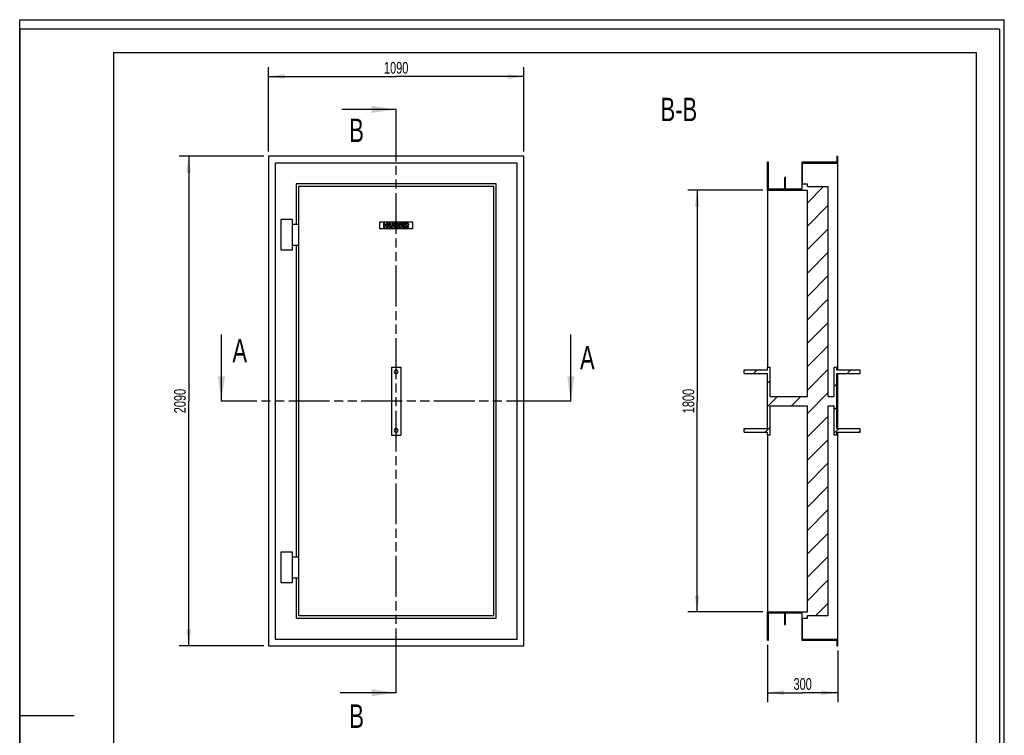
# Model space of a CAD drawing. Header units: millimetres. Extents: x 0 to 4200, y 0 to 5940.
# Tile 2 of 2: x 0 to 4200, y 2885 to 5940. Entities that reach past the tile are written whole.
import ezdxf

# ---------------------------------------------------------------- set-up
doc = ezdxf.new("R2010")
doc.units = ezdxf.units.MM
doc.header["$LTSCALE"] = 387.2
doc.linetypes.add('PHANTOM', pattern=[0.8, 0.45, -0.05, 0.1, -0.05, 0.1, -0.05])
doc.layers.get('0').update_dxf_attribs({"linetype": 'CONTINUOUS'})
for name, color, linetype in [('_2D-BEM', 7, 'CONTINUOUS'), ('_ACHSEN', 7, 'CONTINUOUS'), ('_KURVEN', 7, 'CONTINUOUS'), ('_ZEICHNUNGSELEM', 7, 'CONTINUOUS'), ('HATCHING_BL0', 7, 'CONTINUOUS'), ('HATCHING_BL1', 7, 'CONTINUOUS')]:
    doc.layers.add(name, color=color, linetype=linetype)
doc.styles.get("Standard").update_dxf_attribs({"font": 'txt', "width": 0.7})
doc.dimstyles.new('DIMSTYLE_1', dxfattribs={"dimtxt": 50, "dimasz": 70, "dimexe": 2, "dimexo": 1, "dimtad": 1, "dimdec": 1, "dimtxsty": 'Standard', "dimblk": '_FILLED', "dimblk1": '_FILLED', "dimblk2": '_FILLED', "dimcen": 0.09, "dimadec": 1, "dimazin": 2, "dimtp": 1.2, "dimtm": 1.2, "dimtfac": 1, "dimtdec": 1, "dimtofl": 0, "dimtmove": 0, "dimatfit": 3, "dimldrblk": '_FILLED', "dimfxl": 1, "dimtolj": 1, "dimarcsym": 0})
doc.dimstyles.new('DIMSTYLE_2', dxfattribs={"dimtxt": 50, "dimasz": 70, "dimexe": 2, "dimexo": 1, "dimtad": 1, "dimdec": 1, "dimtxsty": 'Standard', "dimblk": '_FILLED', "dimblk1": '_FILLED', "dimblk2": '_FILLED', "dimcen": 0.09, "dimadec": 1, "dimazin": 2, "dimtp": 2, "dimtm": 2, "dimtfac": 1, "dimtdec": 1, "dimtofl": 0, "dimtmove": 0, "dimatfit": 3, "dimldrblk": '_FILLED', "dimfxl": 1, "dimtolj": 1, "dimarcsym": 0})
doc.dimstyles.new('DIMSTYLE_3', dxfattribs={"dimtxt": 50, "dimasz": 70, "dimexe": 2, "dimexo": 1, "dimtad": 1, "dimdec": 1, "dimtxsty": 'Standard', "dimblk": '_FILLED', "dimblk1": '_FILLED', "dimblk2": '_FILLED', "dimcen": 0.09, "dimadec": 1, "dimazin": 2, "dimtp": 0.5, "dimtm": 0.5, "dimtfac": 1, "dimtdec": 1, "dimtofl": 0, "dimtmove": 0, "dimatfit": 3, "dimldrblk": '_FILLED', "dimfxl": 1, "dimtolj": 1, "dimarcsym": 0})
doc.dimstyles.get("Standard").update_dxf_attribs({"dimtxt": 50, "dimasz": 70, "dimexe": 2, "dimexo": 1, "dimtad": 1, "dimdec": 1, "dimtxsty": 'Standard', "dimblk": '_FILLED', "dimblk1": '_FILLED', "dimblk2": '_FILLED', "dimcen": 0.09, "dimadec": 1, "dimazin": 2, "dimtol": 1, "dimtp": 0.1, "dimtm": 0.1, "dimtfac": 1, "dimtdec": 1, "dimtofl": 0, "dimtmove": 0, "dimatfit": 3, "dimldrblk": '_FILLED', "dimfxl": 1, "dimtolj": 1, "dimarcsym": 0})

# ---------------------------------------------------------------- blocks, each defined once
blk = doc.blocks.new('_FILLED')
at = {"color": 0, "linetype": 'ByBlock'}
blk.add_solid([(0, 0), (-1, 0.143), (-1, -0.143)], dxfattribs=at)
blk = doc.blocks.new('*D2')
at = {"layer": '_2D-BEM', "color": 2, "linetype": 'Continuous', "transparency": 16777216}
for p, q in [((1060.9, 5377), (1060.9, 5737)), ((2150.9, 5377), (2150.9, 5737)), ((1060.9, 5697), (1605.9, 5697)), ((2150.9, 5697), (1605.9, 5697))]:
    blk.add_line(p, q, dxfattribs=at)
at = {"layer": '_2D-BEM', "color": 2, "linetype": 'Continuous', "transparency": 16777216, "xscale": 70, "yscale": 70, "zscale": 70, "rotation": 180}
blk.add_blockref('_FILLED', (1060.9, 5697), dxfattribs=at)
at = {"layer": '_2D-BEM', "color": 2, "linetype": 'Continuous', "transparency": 16777216, "xscale": 70, "yscale": 70, "zscale": 70}
blk.add_blockref('_FILLED', (2150.9, 5697), dxfattribs=at)
at = {"layer": '_2D-BEM', "color": 2, "linetype": 'Continuous', "transparency": 16777216, "insert": (1605.9, 5759.5), "char_height": 50, "width": 219.643, "attachment_point": 2, "line_spacing_factor": 0.9}
blk.add_mtext('1090', dxfattribs=at)
blk = doc.blocks.new('*D3')
at = {"layer": '_2D-BEM', "color": 2, "linetype": 'Continuous', "transparency": 16777216}
for p, q in [((1040.9, 5357), (680.9, 5357)), ((720.9, 5357), (720.9, 4312)), ((720.9, 3267), (720.9, 4312)), ((1040.9, 3267), (680.9, 3267))]:
    blk.add_line(p, q, dxfattribs=at)
at = {"layer": '_2D-BEM', "color": 2, "linetype": 'Continuous', "transparency": 16777216, "xscale": 70, "yscale": 70, "zscale": 70}
for p, rotation in [((720.9, 5357), 90), ((720.9, 3267), 270)]:
    blk.add_blockref('_FILLED', p, dxfattribs=dict(at, rotation=rotation))
at = {"layer": '_2D-BEM', "color": 2, "linetype": 'Continuous', "transparency": 16777216, "insert": (658.4, 4312), "char_height": 50, "width": 235.714, "attachment_point": 2, "rotation": 90, "line_spacing_factor": 0.9}
blk.add_mtext('2090', dxfattribs=at)
blk = doc.blocks.new('*D8')
at = {"layer": '_2D-BEM', "color": 2, "linetype": 'Continuous', "transparency": 16777216}
for p, q in [((3169.8, 5212), (2849.8, 5212)), ((2889.8, 5212), (2889.8, 4312)), ((2889.8, 3412), (2889.8, 4312)), ((3169.8, 3412), (2849.8, 3412))]:
    blk.add_line(p, q, dxfattribs=at)
at = {"layer": '_2D-BEM', "color": 2, "linetype": 'Continuous', "transparency": 16777216, "xscale": 70, "yscale": 70, "zscale": 70}
for p, rotation in [((2889.8, 5212), 90), ((2889.8, 3412), 270)]:
    blk.add_blockref('_FILLED', p, dxfattribs=dict(at, rotation=rotation))
at = {"layer": '_2D-BEM', "color": 2, "linetype": 'Continuous', "transparency": 16777216, "insert": (2827.3, 4312), "char_height": 50, "width": 219.643, "attachment_point": 2, "rotation": 90, "line_spacing_factor": 0.9}
blk.add_mtext('1800', dxfattribs=at)
blk = doc.blocks.new('*D9')
at = {"layer": '_2D-BEM', "color": 2, "linetype": 'Continuous', "transparency": 16777216}
for p, q in [((3189.8, 3272), (3189.8, 3027)), ((3489.8, 3247), (3489.8, 3027)), ((3189.8, 3067), (3339.8, 3067)), ((3489.8, 3067), (3339.8, 3067))]:
    blk.add_line(p, q, dxfattribs=at)
at = {"layer": '_2D-BEM', "color": 2, "linetype": 'Continuous', "transparency": 16777216, "xscale": 70, "yscale": 70, "zscale": 70, "rotation": 180}
blk.add_blockref('_FILLED', (3189.8, 3067), dxfattribs=at)
at = {"layer": '_2D-BEM', "color": 2, "linetype": 'Continuous', "transparency": 16777216, "xscale": 70, "yscale": 70, "zscale": 70}
blk.add_blockref('_FILLED', (3489.8, 3067), dxfattribs=at)
at = {"layer": '_2D-BEM', "color": 2, "linetype": 'Continuous', "transparency": 16777216, "insert": (3339.8, 3129.5), "char_height": 50, "width": 171.429, "attachment_point": 2, "line_spacing_factor": 0.9}
blk.add_mtext('300', dxfattribs=at)
blk = doc.blocks.new('XSEC_FILLED')
at = {"color": 0, "linetype": 'ByBlock'}
blk.add_solid([(0, 0), (-1, 0.143), (-1, -0.143)], dxfattribs=at)
blk = doc.blocks.new('HATCHING_BL0', base_point=(1668.4, 4454.4))
at = {"layer": 'HATCHING_BL0', "color": 7, "linetype": 'PHANTOM'}
for p, q in [((960.9, 4312), (860.9, 4312)), ((2250.9, 4312), (960.9, 4312)), ((2350.9, 4312), (2250.9, 4312))]:
    blk.add_line(p, q, dxfattribs=at)
at = {"layer": 'HATCHING_BL0', "color": 7, "linetype": 'Continuous', "char_height": 100, "width": 128.571, "attachment_point": 1, "line_spacing_factor": 0.9}
for insert in [(907.4, 4576.9), (2390.2, 4546.8)]:
    blk.add_mtext('A', dxfattribs=dict(at, insert=insert))
at = {"layer": 'HATCHING_BL0', "color": 7, "linetype": 'Continuous'}
for points in [[(860.9, 4312), (860.9, 4596.8)], [(2350.9, 4312), (2350.9, 4596.8)]]:
    blk.add_leader(points, dimstyle='Standard', override={"dimasz": 105, "dimtad": 0, "dimldrblk": 'XSEC_FILLED'}, dxfattribs=at)
blk = doc.blocks.new('HATCHING_BL1', base_point=(1486.3, 4237))
at = {"layer": 'HATCHING_BL1', "color": 7, "linetype": 'PHANTOM'}
for p, q in [((1605.9, 5457), (1605.9, 5557)), ((1605.9, 3167), (1605.9, 5457)), ((1605.9, 3067), (1605.9, 3167))]:
    blk.add_line(p, q, dxfattribs=at)
at = {"layer": 'HATCHING_BL1', "color": 7, "linetype": 'Continuous', "char_height": 100, "width": 117.857, "attachment_point": 1, "line_spacing_factor": 0.9}
for insert in [(1405.7, 5517.7), (1406, 3017)]:
    blk.add_mtext('B', dxfattribs=dict(at, insert=insert))
at = {"layer": 'HATCHING_BL1', "color": 7, "linetype": 'Continuous'}
for points in [[(1605.9, 5557), (1373.7, 5557)], [(1605.9, 3067), (1366.7, 3067)]]:
    blk.add_leader(points, dimstyle='Standard', override={"dimasz": 105, "dimtad": 0, "dimldrblk": 'XSEC_FILLED'}, dxfattribs=at)

msp = doc.modelspace()

# ---------------------------------------------------------------- hatches: boundary and pattern name
at = {"linetype": 'Continuous'}
h = msp.add_hatch(dxfattribs=at)
h.set_pattern_fill('B', color=2, scale=70.656285, angle=45, style=0, pattern_type=0)
h.set_pattern_definition([(45, (0, 0), (-49.9615, 49.9615), [])])
edge = h.paths.add_edge_path()
edge.add_line((3359.82, 3411.97), (3359.82, 4291.97))
edge.add_line((3199.82, 4291.97), (3359.82, 4291.97))
edge.add_line((3199.82, 4291.97), (3199.82, 4166.97))
edge.add_line((3199.82, 4166.97), (3189.82, 4166.97))
edge.add_line((3189.82, 4166.97), (3189.82, 4178.97))
edge.add_line((3089.82, 4178.97), (3189.82, 4178.97))
edge.add_line((3089.82, 4178.97), (3089.82, 4194.97))
edge.add_line((3089.82, 4194.97), (3189.82, 4194.97))
edge.add_line((3189.82, 4194.97), (3189.82, 4428.97))
edge.add_line((3089.82, 4428.97), (3189.82, 4428.97))
edge.add_line((3089.82, 4428.97), (3089.82, 4444.97))
edge.add_line((3089.82, 4444.97), (3189.82, 4444.97))
edge.add_line((3189.82, 4444.97), (3189.82, 4456.97))
edge.add_line((3189.82, 4456.97), (3199.82, 4456.97))
edge.add_line((3199.82, 4456.97), (3199.82, 4331.97))
edge.add_line((3199.82, 4331.97), (3359.82, 4331.97))
edge.add_line((3359.82, 4331.97), (3359.82, 5211.97))
edge.add_line((3189.82, 5211.97), (3359.82, 5211.97))
edge.add_line((3189.82, 5211.97), (3189.82, 5331.97))
edge.add_line((3193.82, 5331.97), (3189.82, 5331.97))
edge.add_line((3193.82, 5215.97), (3193.82, 5331.97))
edge.add_line((3262.82, 5215.97), (3193.82, 5215.97))
edge.add_line((3262.82, 5265.97), (3262.82, 5215.97))
edge.add_line((3266.82, 5265.97), (3262.82, 5265.97))
edge.add_line((3266.82, 5215.97), (3266.82, 5265.97))
edge.add_line((3335.82, 5215.97), (3266.82, 5215.97))
edge.add_line((3335.82, 5331.97), (3335.82, 5215.97))
edge.add_line((3485.82, 5331.97), (3335.82, 5331.97))
edge.add_line((3485.82, 5356.97), (3485.82, 5331.97))
edge.add_line((3485.82, 5356.97), (3489.82, 5356.97))
edge.add_line((3489.82, 5327.97), (3489.82, 5356.97))
edge.add_line((3339.82, 5327.97), (3489.82, 5327.97))
edge.add_line((3339.82, 5238.97), (3339.82, 5327.97))
edge.add_line((3339.82, 5238.97), (3359.82, 5238.97))
edge.add_line((3359.82, 5227.97), (3359.82, 5238.97))
edge.add_line((3359.82, 5227.97), (3448.82, 5227.97))
edge.add_line((3448.82, 4331.97), (3448.82, 5227.97))
edge.add_line((3448.82, 4331.97), (3474.82, 4331.97))
edge.add_line((3474.82, 4331.97), (3474.82, 4456.97))
edge.add_line((3474.82, 4456.97), (3484.82, 4456.97))
edge.add_line((3484.82, 4456.97), (3484.82, 4444.97))
edge.add_line((3484.82, 4444.97), (3584.82, 4444.97))
edge.add_line((3584.82, 4428.97), (3584.82, 4444.97))
edge.add_line((3484.82, 4428.97), (3584.82, 4428.97))
edge.add_line((3484.82, 4428.97), (3484.82, 4194.97))
edge.add_line((3484.82, 4194.97), (3584.82, 4194.97))
edge.add_line((3584.82, 4178.97), (3584.82, 4194.97))
edge.add_line((3484.82, 4178.97), (3584.82, 4178.97))
edge.add_line((3484.82, 4178.97), (3484.82, 4166.97))
edge.add_line((3484.82, 4166.97), (3474.82, 4166.97))
edge.add_line((3474.82, 4166.97), (3474.82, 4291.97))
edge.add_line((3448.82, 4291.97), (3474.82, 4291.97))
edge.add_line((3448.82, 3395.97), (3448.82, 4291.97))
edge.add_line((3359.82, 3395.97), (3448.82, 3395.97))
edge.add_line((3359.82, 3384.97), (3359.82, 3395.97))
edge.add_line((3339.82, 3384.97), (3359.82, 3384.97))
edge.add_line((3339.82, 3295.97), (3339.82, 3384.97))
edge.add_line((3339.82, 3295.97), (3489.82, 3295.97))
edge.add_line((3489.82, 3266.97), (3489.82, 3295.97))
edge.add_line((3485.82, 3266.97), (3489.82, 3266.97))
edge.add_line((3485.82, 3291.97), (3485.82, 3266.97))
edge.add_line((3335.82, 3291.97), (3485.82, 3291.97))
edge.add_line((3335.82, 3407.97), (3335.82, 3291.97))
edge.add_line((3266.82, 3407.97), (3335.82, 3407.97))
edge.add_line((3266.82, 3357.97), (3266.82, 3407.97))
edge.add_line((3262.82, 3357.97), (3266.82, 3357.97))
edge.add_line((3262.82, 3407.97), (3262.82, 3357.97))
edge.add_line((3193.82, 3407.97), (3262.82, 3407.97))
edge.add_line((3193.82, 3291.97), (3193.82, 3407.97))
edge.add_line((3189.82, 3291.97), (3193.82, 3291.97))
edge.add_line((3189.82, 3291.97), (3189.82, 3411.97))
edge.add_line((3189.82, 3411.97), (3359.82, 3411.97))

# ---------------------------------------------------------------- linework, layer by layer
at = {"color": 7, "linetype": 'Continuous'}
for p, q in [((0, 5940), (4200, 5940)), ((0, 0), (0, 5940)), ((0, 5940), (4200, 5940)), ((0, 0), (0, 5940)), ((4200, 0), (4200, 5940)), ((4200, 0), (4200, 5940)), ((1060.87, 5356.97), (1060.87, 3266.97)), ((2150.87, 5356.97), (1060.87, 5356.97)), ((2150.87, 3266.97), (2150.87, 5356.97)), ((3485.82, 5356.97), (3489.82, 5356.97)), ((3485.82, 5356.97), (3485.82, 5331.97)), ((3489.82, 5327.97), (3489.82, 5356.97)), ((1089.87, 5327.97), (1089.87, 3295.97)), ((2121.87, 5327.97), (1089.87, 5327.97)), ((2121.87, 3295.97), (2121.87, 5327.97)), ((3189.82, 5211.97), (3189.82, 5331.97)), ((3193.82, 5331.97), (3189.82, 5331.97)), ((3193.82, 5215.97), (3193.82, 5331.97)), ((3485.82, 5331.97), (3335.82, 5331.97)), ((3335.82, 5331.97), (3335.82, 5215.97)), ((3339.82, 5238.97), (3339.82, 5327.97)), ((3339.82, 5327.97), (3489.82, 5327.97)), ((3489.82, 4444.97), (3489.82, 5327.97)), ((3266.82, 5265.97), (3262.82, 5265.97)), ((3262.82, 5265.97), (3262.82, 5215.97)), ((3266.82, 5215.97), (3266.82, 5265.97)), ((1178.87, 5238.97), (1178.87, 5066.97)), ((2032.87, 5238.97), (1178.87, 5238.97)), ((1189.87, 5227.97), (1189.87, 3395.97)), ((2021.87, 5227.97), (1189.87, 5227.97)), ((2021.87, 3395.97), (2021.87, 5227.97)), ((2032.87, 3384.97), (2032.87, 5238.97)), ((3189.82, 5211.97), (3189.82, 4456.97)), ((3189.82, 5211.97), (3359.82, 5211.97)), ((3262.82, 5215.97), (3193.82, 5215.97)), ((3335.82, 5215.97), (3266.82, 5215.97)), ((3339.82, 5238.97), (3359.82, 5238.97)), ((3359.82, 5227.97), (3359.82, 5238.97)), ((3359.82, 5227.97), (3448.82, 5227.97)), ((3359.82, 4331.97), (3359.82, 5211.97)), ((3448.82, 4331.97), (3448.82, 5227.97)), ((1113.87, 5086.97), (1113.87, 4956.97)), ((1163.87, 5086.97), (1113.87, 5086.97)), ((1163.87, 4956.97), (1163.87, 5086.97)), ((1163.87, 5066.97), (1189.87, 5066.97)), ((1113.87, 4956.97), (1163.87, 4956.97)), ((1163.87, 4976.97), (1189.87, 4976.97)), ((1178.87, 4976.97), (1178.87, 3646.97)), ((1585.87, 4456.97), (1625.87, 4456.97)), ((1585.87, 4456.97), (1585.87, 4166.97)), ((1625.87, 4456.97), (1625.87, 4166.97)), ((3189.82, 4456.97), (3199.82, 4456.97)), ((3189.82, 4444.97), (3189.82, 4456.97)), ((3199.82, 4456.97), (3199.82, 4331.97)), ((3474.82, 4331.97), (3474.82, 4456.97)), ((3474.82, 4456.97), (3484.82, 4456.97)), ((3484.82, 4456.97), (3484.82, 4444.97)), ((3089.82, 4444.97), (3189.82, 4444.97)), ((3089.82, 4428.97), (3089.82, 4444.97)), ((3089.82, 4428.97), (3189.82, 4428.97)), ((3189.82, 4194.97), (3189.82, 4428.97)), ((3484.82, 4444.97), (3584.82, 4444.97)), ((3484.82, 4428.97), (3584.82, 4428.97)), ((3484.82, 4428.97), (3484.82, 4194.97)), ((3489.82, 4194.97), (3489.82, 4428.97)), ((3584.82, 4428.97), (3584.82, 4444.97)), ((3199.82, 4331.97), (3359.82, 4331.97)), ((3448.82, 4331.97), (3474.82, 4331.97)), ((3199.82, 4291.97), (3199.82, 4166.97)), ((3199.82, 4291.97), (3359.82, 4291.97)), ((3359.82, 3411.97), (3359.82, 4291.97)), ((3448.82, 3395.97), (3448.82, 4291.97)), ((3448.82, 4291.97), (3474.82, 4291.97)), ((3474.82, 4166.97), (3474.82, 4291.97)), ((1585.87, 4166.97), (1625.87, 4166.97)), ((3089.82, 4194.97), (3189.82, 4194.97)), ((3089.82, 4178.97), (3089.82, 4194.97)), ((3089.82, 4178.97), (3189.82, 4178.97)), ((3189.82, 4166.97), (3189.82, 4178.97)), ((3189.82, 4166.97), (3189.82, 3411.97)), ((3199.82, 4166.97), (3189.82, 4166.97)), ((3484.82, 4166.97), (3474.82, 4166.97)), ((3484.82, 4194.97), (3584.82, 4194.97)), ((3484.82, 4178.97), (3584.82, 4178.97)), ((3484.82, 4178.97), (3484.82, 4166.97)), ((3489.82, 3295.97), (3489.82, 4178.97)), ((3584.82, 4178.97), (3584.82, 4194.97)), ((1113.87, 3666.97), (1113.87, 3536.97)), ((1163.87, 3666.97), (1113.87, 3666.97)), ((1163.87, 3536.97), (1163.87, 3666.97)), ((1163.87, 3646.97), (1189.87, 3646.97)), ((1113.87, 3536.97), (1163.87, 3536.97)), ((1163.87, 3556.97), (1189.87, 3556.97)), ((1178.87, 3556.97), (1178.87, 3384.97)), ((3189.82, 3291.97), (3189.82, 3411.97)), ((3189.82, 3411.97), (3359.82, 3411.97)), ((3193.82, 3291.97), (3193.82, 3407.97)), ((3193.82, 3407.97), (3262.82, 3407.97)), ((3262.82, 3407.97), (3262.82, 3357.97)), ((3266.82, 3357.97), (3266.82, 3407.97)), ((3266.82, 3407.97), (3335.82, 3407.97)), ((3335.82, 3407.97), (3335.82, 3291.97)), ((1178.87, 3384.97), (2032.87, 3384.97)), ((1189.87, 3395.97), (2021.87, 3395.97)), ((3339.82, 3295.97), (3339.82, 3384.97)), ((3339.82, 3384.97), (3359.82, 3384.97)), ((3359.82, 3384.97), (3359.82, 3395.97)), ((3359.82, 3395.97), (3448.82, 3395.97)), ((3262.82, 3357.97), (3266.82, 3357.97)), ((1089.87, 3295.97), (2121.87, 3295.97)), ((3189.82, 3291.97), (3193.82, 3291.97)), ((3335.82, 3291.97), (3485.82, 3291.97)), ((3339.82, 3295.97), (3489.82, 3295.97)), ((3485.82, 3291.97), (3485.82, 3266.97)), ((3489.82, 3266.97), (3489.82, 3295.97)), ((1060.87, 3266.97), (2150.87, 3266.97)), ((3485.82, 3266.97), (3489.82, 3266.97))]:
    msp.add_line(p, q, dxfattribs=at)
at = {"color": 3, "linetype": 'Continuous'}
for p, q in [((0, 5900), (0, 2970)), ((4180, 5900), (0, 5900)), ((4180, 5900), (4180, 0)), ((0, 2970), (0, 0)), ((0, 2970), (232, 2970))]:
    msp.add_line(p, q, dxfattribs=at)
at = {"color": 5, "linetype": 'Continuous'}
for p, q in [((400, 5800), (4080, 5800)), ((400, 5800), (400, 100)), ((4080, 5800), (4080, 100))]:
    msp.add_line(p, q, dxfattribs=at)
at = {"layer": '_ACHSEN', "color": 7, "linetype": 'Continuous'}
for centre, start, end in [((1605.87, 4436.97), 0, 180), ((1605.87, 4436.97), 180, 360), ((1605.87, 4186.97), 0, 180), ((1605.87, 4186.97), 180, 360)]:
    msp.add_arc(centre, 8, start, end, dxfattribs=at)
at = {"layer": '_KURVEN', "color": 4, "linetype": 'Continuous'}
for p, q in [((1535.87, 5076.97), (1675.87, 5076.97)), ((1535.87, 5046.97), (1535.87, 5076.97)), ((1675.87, 5046.97), (1535.87, 5046.97)), ((1551.77, 5071.97), (1551.77, 5051.97)), ((1557.95, 5071.97), (1551.77, 5071.97)), ((1551.77, 5051.97), (1557.95, 5051.97)), ((1557.95, 5064.97), (1557.95, 5071.97)), ((1564.71, 5064.97), (1557.95, 5064.97)), ((1557.95, 5051.97), (1557.95, 5060.06)), ((1557.95, 5060.06), (1564.71, 5060.06)), ((1570.91, 5071.97), (1564.71, 5071.97)), ((1564.71, 5071.97), (1564.71, 5064.97)), ((1564.71, 5060.06), (1564.71, 5051.97)), ((1564.71, 5051.97), (1570.91, 5051.97)), ((1570.91, 5051.97), (1570.91, 5071.97)), ((1581.2, 5071.97), (1575.03, 5071.97)), ((1575.03, 5071.97), (1575.03, 5060.04)), ((1581.2, 5059.76), (1581.2, 5071.97)), ((1588.04, 5071.97), (1588.04, 5059.76)), ((1594.2, 5071.97), (1588.04, 5071.97)), ((1594.2, 5060.04), (1594.2, 5071.97)), ((1598.31, 5071.97), (1598.31, 5051.97)), ((1609.88, 5071.97), (1598.31, 5071.97)), ((1598.31, 5051.97), (1608.98, 5051.97)), ((1604.54, 5064.12), (1604.54, 5067.92)), ((1604.54, 5067.92), (1607.27, 5067.92)), ((1607.23, 5064.12), (1604.54, 5064.12)), ((1604.54, 5056.26), (1604.54, 5060.32)), ((1604.54, 5060.32), (1607.68, 5060.32)), ((1607.69, 5056.26), (1604.54, 5056.26)), ((1620.01, 5071.97), (1620.01, 5051.97)), ((1636.58, 5071.97), (1620.01, 5071.97)), ((1620.01, 5051.97), (1636.88, 5051.97)), ((1626.21, 5064.52), (1626.21, 5067.7)), ((1626.21, 5067.7), (1636.58, 5067.7)), ((1635.83, 5064.52), (1626.21, 5064.52)), ((1626.21, 5056.5), (1626.21, 5060.44)), ((1626.21, 5060.44), (1635.83, 5060.44)), ((1636.88, 5056.5), (1626.21, 5056.5)), ((1635.83, 5060.44), (1635.83, 5064.52)), ((1636.58, 5067.7), (1636.58, 5071.97)), ((1636.88, 5051.97), (1636.88, 5056.5)), ((1650.59, 5071.97), (1640.29, 5071.97)), ((1640.29, 5071.97), (1640.29, 5051.97)), ((1640.29, 5051.97), (1646.49, 5051.97)), ((1646.49, 5063.86), (1646.49, 5067.93)), ((1646.49, 5067.93), (1649.21, 5067.93)), ((1649.1, 5063.86), (1646.49, 5063.86)), ((1646.49, 5051.97), (1646.49, 5060.08)), ((1646.49, 5060.08), (1647.04, 5060.08)), ((1649.67, 5058.08), (1652.97, 5051.97)), ((1652.97, 5051.97), (1659.96, 5051.97)), ((1659.96, 5051.97), (1656.96, 5057.75)), ((1675.87, 5076.97), (1675.87, 5046.97))]:
    msp.add_line(p, q, dxfattribs=at)
for points in [[(1575.61, 5056.66), (1575.23, 5057.94), (1575.03, 5059.06), (1575.03, 5060.04)], [(1576.92, 5054.36), (1576.28, 5055.11), (1575.84, 5055.87), (1575.61, 5056.66)], [(1579.04, 5052.63), (1578.27, 5053.05), (1577.56, 5053.62), (1576.92, 5054.36)], [(1581.92, 5051.83), (1580.78, 5051.97), (1579.81, 5052.23), (1579.04, 5052.63)], [(1581.2, 5059.76), (1581.2, 5058.67), (1581.5, 5057.82), (1582.1, 5057.21)], [(1585.12, 5051.63), (1584.13, 5051.63), (1583.07, 5051.69), (1581.92, 5051.83)], [(1582.1, 5057.21), (1582.7, 5056.59), (1583.55, 5056.29), (1584.63, 5056.29)], [(1584.63, 5056.29), (1585.69, 5056.29), (1586.52, 5056.59), (1587.12, 5057.19)], [(1589.44, 5052.29), (1588.24, 5051.86), (1586.79, 5051.63), (1585.12, 5051.63)], [(1587.12, 5057.19), (1587.72, 5057.79), (1588.04, 5058.65), (1588.04, 5059.76)], [(1591.91, 5053.95), (1591.12, 5053.15), (1590.3, 5052.61), (1589.44, 5052.29)], [(1593.64, 5056.7), (1593.27, 5055.65), (1592.7, 5054.74), (1591.91, 5053.95)], [(1594.2, 5060.04), (1594.2, 5058.86), (1594.01, 5057.75), (1593.64, 5056.7)], [(1607.23, 5064.12), (1608.19, 5064.12), (1608.85, 5064.29), (1609.24, 5064.61)], [(1609.24, 5067.42), (1608.85, 5067.75), (1608.2, 5067.92), (1607.27, 5067.92)], [(1609.95, 5059.77), (1609.51, 5060.13), (1608.76, 5060.32), (1607.68, 5060.32)], [(1607.69, 5056.26), (1608.76, 5056.26), (1609.51, 5056.44), (1609.95, 5056.82)], [(1611.75, 5052.24), (1610.36, 5052.05), (1609.43, 5051.97), (1608.98, 5051.97)], [(1609.81, 5066.06), (1609.81, 5066.63), (1609.62, 5067.1), (1609.24, 5067.42)], [(1609.24, 5064.61), (1609.62, 5064.94), (1609.81, 5065.43), (1609.81, 5066.06)], [(1609.88, 5071.97), (1611.8, 5071.97), (1613.27, 5071.49), (1614.31, 5070.53)], [(1610.6, 5058.35), (1610.6, 5058.94), (1610.38, 5059.42), (1609.95, 5059.77)], [(1609.95, 5056.82), (1610.38, 5057.21), (1610.6, 5057.71), (1610.6, 5058.35)], [(1614.09, 5052.89), (1613.57, 5052.59), (1612.78, 5052.38), (1611.75, 5052.24)], [(1614.76, 5063.94), (1614.27, 5063.37), (1613.55, 5062.94), (1612.61, 5062.61)], [(1612.61, 5062.61), (1614.04, 5062.25), (1615.09, 5061.67), (1615.77, 5060.82)], [(1616.07, 5054.86), (1615.58, 5054.03), (1614.93, 5053.37), (1614.09, 5052.89)], [(1614.31, 5070.53), (1615.35, 5069.58), (1615.87, 5068.39), (1615.87, 5066.99)], [(1615.87, 5066.99), (1615.87, 5065.8), (1615.5, 5064.79), (1614.76, 5063.94)], [(1615.77, 5060.82), (1616.45, 5059.98), (1616.79, 5058.92), (1616.79, 5057.66)], [(1616.79, 5057.66), (1616.79, 5056.62), (1616.55, 5055.68), (1616.07, 5054.86)], [(1648.55, 5059.61), (1648.1, 5059.92), (1647.6, 5060.08), (1647.04, 5060.08)], [(1649.67, 5058.08), (1649.25, 5058.87), (1648.88, 5059.38), (1648.55, 5059.61)], [(1649.1, 5063.86), (1649.37, 5063.86), (1649.92, 5063.95), (1650.74, 5064.13)], [(1651.51, 5067.41), (1651.11, 5067.75), (1650.33, 5067.93), (1649.21, 5067.93)], [(1650.59, 5071.97), (1652.5, 5071.97), (1653.96, 5071.8), (1654.97, 5071.48)], [(1650.74, 5064.13), (1651.15, 5064.22), (1651.47, 5064.42), (1651.74, 5064.76)], [(1652.13, 5065.92), (1652.13, 5066.56), (1651.92, 5067.06), (1651.51, 5067.41)], [(1651.74, 5064.76), (1651.99, 5065.09), (1652.13, 5065.49), (1652.13, 5065.92)], [(1655.67, 5061.58), (1655.14, 5061.26), (1654.42, 5061), (1653.49, 5060.79)], [(1653.49, 5060.79), (1654.23, 5060.53), (1654.78, 5060.29), (1655.11, 5060.05)], [(1654.97, 5071.48), (1655.98, 5071.15), (1656.78, 5070.53), (1657.4, 5069.64)], [(1655.11, 5060.05), (1655.33, 5059.88), (1655.66, 5059.54), (1656.1, 5058.99)], [(1657.62, 5063.53), (1657.15, 5062.73), (1656.49, 5062.08), (1655.67, 5061.58)], [(1656.1, 5058.99), (1656.52, 5058.46), (1656.81, 5058.05), (1656.96, 5057.75)], [(1657.4, 5069.64), (1658.02, 5068.76), (1658.34, 5067.68), (1658.34, 5066.41)], [(1658.34, 5066.41), (1658.34, 5065.3), (1658.09, 5064.34), (1657.62, 5063.53)]]:
    msp.add_open_spline(points, degree=3, dxfattribs=at)

# ---------------------------------------------------------------- block references
at = {"layer": 'HATCHING_BL0'}
msp.add_blockref('HATCHING_BL0', (1668.37, 4454.4), dxfattribs=at)
at = {"layer": 'HATCHING_BL1'}
msp.add_blockref('HATCHING_BL1', (1486.28, 4236.97), dxfattribs=at)

# ---------------------------------------------------------------- texts
at = {"layer": '_ZEICHNUNGSELEM', "color": 2, "linetype": 'Continuous', "insert": (2889.82, 5606.97), "char_height": 100, "width": 342.8571, "attachment_point": 3, "line_spacing_factor": 0.9}
msp.add_mtext('B-B', dxfattribs=at)

# ---------------------------------------------------------------- dimensions: what is measured, and where the dimension line sits
at = {"layer": '_2D-BEM', "color": 2, "linetype": 'Continuous'}
for base, p1, p2, angle, dimstyle, picture, middle in [((1060.87, 5696.97), (2150.87, 5375.97), (1060.87, 5375.97), 180, 'DIMSTYLE_1', '*D2', (1598.72, 5696.97)), ((720.87, 3266.97), (1041.87, 5356.97), (1041.87, 3266.97), 270, 'DIMSTYLE_2', '*D3', (720.87, 4304.82)), ((2889.82, 3411.97), (3170.82, 5211.97), (3170.82, 3411.97), 270, 'DIMSTYLE_1', '*D8', (2889.82, 4304.82))]:
    dim = msp.add_linear_dim(base=base, p1=p1, p2=p2, angle=angle, dimstyle=dimstyle, dxfattribs=at)
    dim.commit()
    dim.dimension.update_dxf_attribs({"geometry": picture, "text_midpoint": middle, "dimtype": 160})
dim = msp.add_linear_dim(base=(3489.82, 3066.97), p1=(3189.82, 3272.97), p2=(3489.82, 3247.97), dimstyle='DIMSTYLE_3', dxfattribs=at)
dim.commit()
dim.dimension.update_dxf_attribs({"geometry": '*D9', "text_midpoint": (3332.68, 3066.97), "dimtype": 160})

doc.saveas('drawing.dxf')
